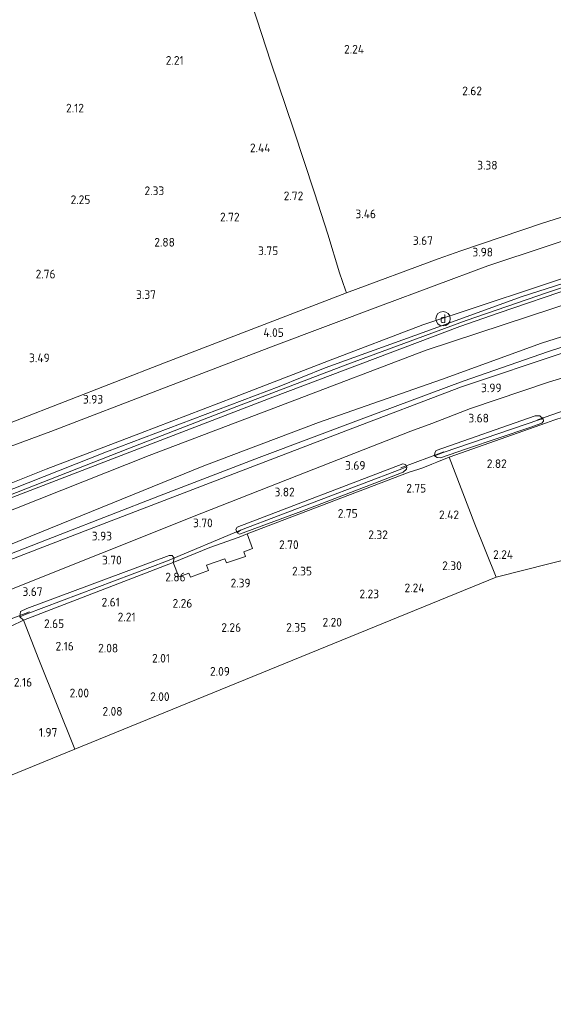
# Model space of a CAD drawing. Extents: x 141961 to 144947, y 416202 to 417778.
# Tile 16 of 122: x 142856 to 142966, y 416650 to 416854. Entities that reach past the tile are written whole.
import ezdxf
from ezdxf.enums import TextEntityAlignment as Align
from ezdxf.lldxf.tags import DXFTag

# ---------------------------------------------------------------- set-up
doc = ezdxf.new("R2010")
doc.units = 0
for name, color, linetype, lineweight in [('B-ME-GR-BOUWLAND_AKKERBOUW-GV', 80, 'Continuous', 13), ('B-ME-GR-GRAS-GV', 60, 'Continuous', 13), ('B-ME-GW-TALUD_KRUIN-G', 90, 'Continuous', 18), ('B-ME-GW-TALUD_TEEN-G', 90, 'Continuous', 18), ('B-ME-IE-MEUBILAIR_DIJKPAAL-S', 7, 'Continuous', 25), ('B-ME-IE-TERREINAFSCHEIDING_DOORGANG-G', 210, 'Continuous', 18), ('B-ME-IE-TERREINAFSCHEIDING_KUNSTMATIG_HEKWERK-G', 20, 'IE-TERREINAFSCHEIDING-KUNSTMATIG', 18), ('B-ME-KG-GRENS_OPNAME-G', 210, 'KG-OPNAME', 18), ('B-ME-KW-KUNSTWERK_DUIKER-G', 170, 'Continuous', 18), ('B-ME-OG-HOOGTEPUNT-S', 7, 'Continuous', 25), ('B-ME-OG-WATER_GREPPEL-G', 160, 'Continuous', 18), ('B-ME-OG-WATER_SLOOT-G', 120, 'Continuous', 18), ('B-ME-VH-VERHARDING_ASFALT-GV', 252, 'Continuous', 18), ('B-ME-VH-VERHARDING_BETON-GV', 252, 'Continuous', 18), ('B-ME-WH-WINTERBED-G', 150, 'WH-WINTERBED', 18)]:
    doc.layers.add(name, color=color, linetype=linetype, lineweight=lineweight)
doc.styles.add('NLCS-ISO', font='NLCS-ISO.ttf')
doc.styles.add('NLCS-ISO-ANNOTATIVE-T18', font='NLCS-ISO.ttf', dxfattribs={"height": 1.8})
doc.styles.get("Standard").update_dxf_attribs({"font": 'arial.ttf'})
doc.linetypes.add('IE-TERREINAFSCHEIDING-KUNSTMATIG', pattern='A,4,[82,NLCS.SHX,S=0.75,R=90,X=0,Y=0],4,-2', length=10)
tags = doc.linetypes.add('KG-OPNAME', pattern='A,5.5,-2,["O",Standard,S=1.8,R=0,X=-0.5,Y=-0.9],-2,5.5,-2,[5,NLCS.SHX,S=0.75,R=0,X=0,Y=0],-2', length=19).pattern_tags.tags
tags[6] = DXFTag(74, 10)
tags = doc.linetypes.add('WH-WINTERBED', pattern='A,6,-3.5,["WB",Standard,S=1.8,R=0,X=-1.5,Y=-0.9],-3.5,6,-3.5,6,-3.5,6,-3.5,6,-3.5', length=51).pattern_tags.tags
tags[6] = DXFTag(74, 10)

# ---------------------------------------------------------------- blocks, each defined once
blk = doc.blocks.new('SAL-HOOGTELABEL-SO')
at = {"color": 0, "linetype": 'ByBlock', "lineweight": -2, "style": 'NLCS-ISO-ANNOTATIVE-T18'}
blk.add_attdef('HOOGTE', text='', height=1.8, dxfattribs=at).set_placement((2.79, 0), align=Align.RIGHT)
blk = doc.blocks.new('SIE-DIJKPAAL-SO')
at = {"color": 0, "linetype": 'ByBlock', "lineweight": 18}
blk.add_circle((0, 0), 1.5, dxfattribs=at)
at = {"color": 0, "linetype": 'ByBlock', "lineweight": 18, "style": 'NLCS-ISO'}
blk.add_text('d', height=1.8, dxfattribs=at).set_placement((0, 0), align=Align.MIDDLE_CENTER)

msp = doc.modelspace()

# ---------------------------------------------------------------- linework, layer by layer
at = {"layer": 'B-ME-GR-BOUWLAND_AKKERBOUW-GV'}
msp.add_polyline3d([(142984.26, 416818.07, 4.01), (142964.23, 416811.78, 3.92), (142947.27, 416806.06, 3.93), (142942.6, 416804.41, 3.93), (142923.62, 416797.32, 3.94), (142923.38, 416797.86, 4.09), (142922.14, 416801.49, 4.02), (142919.7, 416809.5, 3.74), (142917, 416818.06, 3.09), (142912.64, 416831.28, 2.61), (142907.92, 416845.16, 2.42), (142898.29, 416874.7, 2.43), (142888.66, 416904.24, 2.44), (142879.46, 416932.77, 2.5), (142870.26, 416961.3, 2.55), (142883.25, 416966.02, 2.37), (142913.35, 416976.45, 2.41), (142943.46, 416986.88, 2.46), (142979.71, 416999.51, 2.29)], dxfattribs=at)
msp.add_polyline3d([(143053.12, 416763.34, 2.36), (142954.62, 416738.4, 2.37), (142950.2, 416749.42, 2.54), (142944.86, 416763.28, 3.39), (142965.07, 416770.4, 3.43), (142966.54, 416770.92, 3.43), (142968.7, 416771.67, 3.43), (142970.73, 416772.27, 3.44), (143003.3, 416783.09, 3.38), (143036.24, 416793.64, 3.29), (143040.33, 416794.89, 3.44), (143043.88, 416786.92, 2.75)], close=True, dxfattribs=at)
at = {"layer": 'B-ME-GR-GRAS-GV'}
for points in [[(142898.29, 416874.7, 2.43), (142907.92, 416845.16, 2.42), (142912.64, 416831.28, 2.61), (142917, 416818.06, 3.09), (142919.7, 416809.5, 3.74), (142922.14, 416801.49, 4.02), (142923.38, 416797.86, 4.09), (142923.62, 416797.32, 3.94), (142904.76, 416790.07, 3.85), (142885.89, 416782.81, 3.75), (142865.27, 416774.8, 3.82), (142844.64, 416766.8, 3.88), (142840.59, 416765.59, 3.87), (142838.11, 416766.6, 3.68), (142836.92, 416767.14, 3.73), (142833.72, 416762.79, 4.05), (142830.51, 416771.66, 3.74), (142828.39, 416777.51, 3.53), (142825.8, 416784.68, 3.28), (142822.66, 416793.11, 3.65), (142815.46, 416813.15, 3.53), (142813.02, 416819.95, 3.19), (142805.96, 416839.61, 3.24), (142797.42, 416863.67, 3.44)], [(142977.72, 416811.17, 4.02), (142952.86, 416802.96, 4.02), (142930.62, 416794.61, 4.08), (142908.38, 416786.27, 4.15), (142885.34, 416777.43, 4.05), (142862.3, 416768.58, 3.95), (142846.68, 416762.9, 3.97), (142844.64, 416766.8, 3.88), (142865.27, 416774.8, 3.82), (142885.89, 416782.81, 3.75), (142904.76, 416790.07, 3.85), (142923.62, 416797.32, 3.94), (142942.6, 416804.41, 3.93), (142947.27, 416806.06, 3.93), (142964.23, 416811.78, 3.92), (142984.26, 416818.07, 4.01)], [(142986.16, 416806.23, 6.6), (142962.79, 416798.46, 6.6), (142939.41, 416790.69, 6.6), (142919.9, 416783.21, 6.54), (142900.39, 416775.73, 6.48), (142880.88, 416768.25, 6.42), (142861.37, 416760.77, 6.36), (142841.57, 416752.94, 6.51), (142821.78, 416745.12, 6.66), (142821.28, 416746.56, 5.97), (142825.17, 416749.47, 5.5), (142833.15, 416755.59, 4.63), (142834.85, 416756.74, 4.55), (142839.71, 416759.56, 4.17), (142846.68, 416762.9, 3.97), (142862.3, 416768.58, 3.95), (142885.34, 416777.43, 4.05), (142908.38, 416786.27, 4.15), (142930.62, 416794.61, 4.08), (142952.86, 416802.96, 4.02), (142977.72, 416811.17, 4.02)], [(142982.42, 416803.79, 6.45), (142959.8, 416796.53, 6.51), (142939.47, 416789.14, 6.53), (142919.15, 416781.76, 6.55), (142909.63, 416777.94, 6.4), (142873.88, 416764.39, 6.57), (142838.38, 416750.37, 6.56), (142822.04, 416744.4, 6.61), (142821.78, 416745.12, 6.66), (142841.57, 416752.94, 6.51), (142861.37, 416760.77, 6.36), (142880.88, 416768.25, 6.42), (142900.39, 416775.73, 6.48), (142919.9, 416783.21, 6.54), (142939.41, 416790.69, 6.6), (142962.79, 416798.46, 6.6), (142986.16, 416806.23, 6.6)], [(142977.25, 416797.68, 6.51), (142940.12, 416785.48, 6.49), (142911.42, 416774.57, 6.52), (142882.72, 416763.66, 6.54), (142859.89, 416754.61, 6.54), (142837.05, 416745.56, 6.55), (142819.81, 416738.49, 6.62), (142819.23, 416739.95, 6.63), (142823.29, 416741.47, 6.61), (142824.42, 416742.57, 6.64), (142827.54, 416744.13, 6.64), (142852.64, 416754.3, 6.49), (142880.5, 416765.01, 6.44), (142908.36, 416775.72, 6.39), (142932.66, 416784.92, 6.4), (142947.07, 416790.38, 6.45), (142955.21, 416793.17, 6.43), (142970.63, 416798.44, 6.47)], [(142990.02, 416793.12, 4.04), (142965.43, 416785.2, 4.05), (142947.78, 416779.05, 4.05), (142926.63, 416771.14, 4.04), (142905.49, 416763.24, 4.03), (142884.87, 416755.24, 4.06), (142864.26, 416747.24, 4.09), (142843.65, 416739.24, 4.13), (142823.04, 416731.24, 4.16), (142822.37, 416732.3, 4.2), (142858.18, 416746.89, 4.17), (142894, 416761.48, 4.13), (142917.81, 416770.45, 4.15), (142943.27, 416779.39, 4.14), (142963.98, 416786.91, 4.28), (142997.47, 416797.49, 4.19)], [(142843.65, 416739.24, 4.13), (142864.26, 416747.24, 4.09), (142884.87, 416755.24, 4.06), (142905.49, 416763.24, 4.03), (142926.63, 416771.14, 4.04), (142947.78, 416779.05, 4.05), (142965.43, 416785.2, 4.05), (142990.02, 416793.12, 4.04)], [(142968.93, 416785.05, 4.05), (142947.43, 416777.83, 4.08), (142923.46, 416768.71, 4.09), (142899.5, 416759.58, 4.09), (142871.27, 416748.71, 4.01), (142843.04, 416737.84, 3.92)], [(142851.71, 416734.98, 3.8), (142872.66, 416743.33, 3.82), (142893.61, 416751.69, 3.84), (142915.27, 416760.17, 3.83), (142936.93, 416768.64, 3.82), (142941.27, 416770.29, 3.74), (142949.29, 416773.35, 3.79), (142965.46, 416778.8, 3.86), (142969.35, 416780.03, 3.83)], [(142966.54, 416770.92, 3.43), (142965.07, 416770.4, 3.43), (142944.86, 416763.28, 3.39), (142942.3, 416762.26, 3.31), (142941.29, 416761.85, 3.3), (142939.4, 416761.09, 3.3), (142938.61, 416760.77, 3.3), (142936.6, 416760.15, 3.28), (142903.02, 416747.38, 3.13), (142901.33, 416746.74, 3.12), (142895.3, 416744.56, 3.02), (142887.67, 416741.48, 3.05), (142887.88, 416742.36, 3.29), (142887.5, 416742.93, 3.23), (142886.88, 416742.91, 3.3), (142857.32, 416731.9, 3.25), (142856.07, 416731.31, 3.37), (142855.89, 416730.17, 3.13), (142856.68, 416729.51, 3.02), (142854.11, 416728.28, 3.23)]]:
    msp.add_polyline3d(points, dxfattribs=at)
for points in [[(142858.18, 416746.89, 4.17), (142822.37, 416732.3, 4.2), (142819.81, 416738.49, 6.62), (142837.05, 416745.56, 6.55), (142859.89, 416754.61, 6.54), (142882.72, 416763.66, 6.54), (142911.42, 416774.57, 6.52), (142940.12, 416785.48, 6.49), (142977.25, 416797.68, 6.51), (143014.39, 416809.89, 6.53), (143052.62, 416820.64, 6.48), (143089.77, 416830.58, 6.51), (143090.05, 416823.5, 4.16), (143069.35, 416818.38, 4.2), (143048.66, 416813.25, 4.23), (143030.95, 416808.07, 4.11), (142997.47, 416797.49, 4.19), (142963.98, 416786.91, 4.28), (142943.27, 416779.39, 4.14), (142917.81, 416770.45, 4.15), (142894, 416761.48, 4.13)], [(142942.4, 416763.22, 3.48), (142943.1, 416763.15, 3.31), (142948.48, 416765.03, 3.36), (142961.57, 416769.45, 3.39), (142964.1, 416770.33, 3.44), (142964.43, 416770.71, 3.44), (142964.38, 416771.21, 3.46), (142963.63, 416771.84, 3.57), (142962.72, 416771.88, 3.5), (142942.17, 416764.66, 3.52), (142941.9, 416764.15, 3.48), (142941.82, 416763.59, 3.48)], [(142943.6, 416764.22, 3.18), (142941.82, 416763.59, 3.48), (142941.9, 416764.15, 3.48), (142942.17, 416764.66, 3.52), (142962.72, 416771.88, 3.5), (142963.63, 416771.84, 3.57), (142964.38, 416771.21, 3.46), (142963.67, 416771.09, 3.18)], [(142948.48, 416765.03, 3.36), (142943.1, 416763.15, 3.31), (142942.4, 416763.22, 3.48), (142941.82, 416763.59, 3.48), (142943.6, 416764.22, 3.18), (142963.67, 416771.09, 3.18), (142964.38, 416771.21, 3.46), (142964.43, 416770.71, 3.44), (142964.1, 416770.33, 3.44), (142961.57, 416769.45, 3.39)], [(142950.2, 416749.42, 2.54), (142954.62, 416738.4, 2.37), (142867.29, 416702.81, 2.2), (142859.82, 416721.39, 2.29), (142856.68, 416729.51, 3.02), (142887.67, 416741.48, 3.05), (142888.85, 416738.52, 2.94), (142890.91, 416739.23, 2.94), (142891.28, 416738.43, 2.94), (142895, 416739.79, 2.91), (142894.55, 416740.92, 2.91), (142898.35, 416742.23, 2.91), (142898.76, 416741.36, 2.91), (142902.68, 416742.68, 2.91), (142902.29, 416743.68, 2.91), (142904.14, 416744.34, 2.91), (142903.02, 416747.38, 3.13), (142936.6, 416760.15, 3.28), (142938.61, 416760.77, 3.3), (142939.4, 416761.09, 3.3), (142941.29, 416761.85, 3.3), (142942.3, 416762.26, 3.31), (142944.86, 416763.28, 3.39)], [(142900.92, 416747.62, 3.21), (142901.42, 416747.34, 3.21), (142914.35, 416752.11, 3.18), (142930.4, 416758.27, 3.31), (142935.35, 416760.19, 3.35), (142936.05, 416760.8, 3.3), (142936.1, 416761.28, 3.33), (142935.83, 416761.77, 3.37), (142935.29, 416761.88, 3.49), (142900.91, 416748.8, 3.44), (142900.67, 416748.27, 3.36)], [(142901.63, 416748.17, 3.01), (142900.92, 416747.62, 3.21), (142900.67, 416748.27, 3.36), (142900.91, 416748.8, 3.44), (142935.29, 416761.88, 3.49), (142935.83, 416761.77, 3.37), (142936.1, 416761.28, 3.33), (142935.04, 416760.9, 3.01)], [(142914.35, 416752.11, 3.18), (142901.42, 416747.34, 3.21), (142900.92, 416747.62, 3.21), (142901.63, 416748.17, 3.01), (142935.04, 416760.9, 3.01), (142936.1, 416761.28, 3.33), (142936.05, 416760.8, 3.3), (142935.35, 416760.19, 3.35), (142930.4, 416758.27, 3.31)], [(142857.18, 416730.77, 2.94), (142855.89, 416730.17, 3.13), (142856.07, 416731.31, 3.37), (142857.32, 416731.9, 3.25), (142886.88, 416742.91, 3.3), (142887.5, 416742.93, 3.23), (142887.88, 416742.36, 3.29), (142886.53, 416741.78, 2.94)], [(142887.67, 416741.48, 3.05), (142856.68, 416729.51, 3.02), (142855.89, 416730.17, 3.13), (142857.18, 416730.77, 2.94), (142886.53, 416741.78, 2.94), (142887.88, 416742.36, 3.29)], [(142867.29, 416702.81, 2.2), (142810.86, 416679.72, 2.21), (142803.52, 416696.33, 2.24), (142799.2, 416706.8, 3.27), (142821.08, 416715.56, 3.06), (142848.57, 416726.16, 3.17), (142850.27, 416726.84, 3.1), (142854.11, 416728.28, 3.23), (142856.68, 416729.51, 3.02), (142859.82, 416721.39, 2.29)]]:
    msp.add_polyline3d(points, close=True, dxfattribs=at)
at = {"layer": 'B-ME-GW-TALUD_KRUIN-G'}
for points in [[(143089.48, 416836, 6.43), (143075.3, 416832.27, 6.42), (143053.4, 416826.23, 6.53), (143031.29, 416820.16, 6.54), (143008.73, 416813.19, 6.57), (142986.16, 416806.23, 6.6), (142962.79, 416798.46, 6.6), (142939.41, 416790.69, 6.6), (142919.9, 416783.21, 6.54), (142900.39, 416775.73, 6.48), (142880.88, 416768.25, 6.42), (142861.37, 416760.77, 6.36), (142841.57, 416752.94, 6.51), (142821.78, 416745.12, 6.66), (142818.23, 416743.76, 6.55)], [(142755.23, 416702.09, 4.22), (142774.81, 416713.33, 5.24), (142794.38, 416724.56, 6.26), (142819.81, 416738.49, 6.62), (142837.05, 416745.56, 6.55), (142859.89, 416754.61, 6.54), (142882.72, 416763.66, 6.54), (142911.42, 416774.57, 6.52), (142940.12, 416785.48, 6.49), (142977.25, 416797.68, 6.51), (143014.39, 416809.89, 6.53), (143052.62, 416820.64, 6.48), (143089.77, 416830.58, 6.51)]]:
    msp.add_polyline3d(points, dxfattribs=at)
at = {"layer": 'B-ME-GW-TALUD_TEEN-G'}
for points in [[(142846.68, 416762.9, 3.97), (142862.3, 416768.58, 3.95), (142885.34, 416777.43, 4.05), (142908.38, 416786.27, 4.15), (142930.62, 416794.61, 4.08), (142952.86, 416802.96, 4.02), (142977.72, 416811.17, 4.02), (143002.58, 416819.38, 4.02), (143025.52, 416825.87, 4.07), (143048.46, 416832.35, 4.12), (143068.8, 416837.12, 4.26), (143089.14, 416841.9, 4.41)], [(142755.23, 416702.09, 4.22), (142758.96, 416703.17, 4.13), (142789.12, 416716.78, 4.1), (142809.08, 416725.8, 4.22), (142822.37, 416732.3, 4.2), (142858.18, 416746.89, 4.17), (142894, 416761.48, 4.13), (142917.81, 416770.45, 4.15), (142943.27, 416779.39, 4.14), (142963.98, 416786.91, 4.28), (142997.47, 416797.49, 4.19), (143030.95, 416808.07, 4.11), (143048.66, 416813.25, 4.23), (143069.35, 416818.38, 4.2), (143090.05, 416823.5, 4.16)]]:
    msp.add_polyline3d(points, dxfattribs=at)
at = {"layer": 'B-ME-IE-TERREINAFSCHEIDING_DOORGANG-G'}
for points in [[(142922.14, 416801.49, 4.02), (142923.38, 416797.86, 4.09)], [(142942.3, 416762.26, 3.31), (142941.29, 416761.85, 3.3), (142939.4, 416761.09, 3.3), (142938.61, 416760.77, 3.3)]]:
    msp.add_polyline3d(points, dxfattribs=at)
at = {"layer": 'B-ME-IE-TERREINAFSCHEIDING_KUNSTMATIG_HEKWERK-G'}
for points in [[(142840.59, 416765.59, 3.87), (142844.64, 416766.8, 3.88), (142865.27, 416774.8, 3.82), (142885.89, 416782.81, 3.75), (142904.76, 416790.07, 3.85), (142923.62, 416797.32, 3.94), (142942.6, 416804.41, 3.93), (142947.27, 416806.06, 3.93), (142964.23, 416811.78, 3.92), (142984.26, 416818.07, 4.01), (143004.28, 416824.37, 4.1), (143010.89, 416826.41, 4.03), (143044.65, 416835.98, 4.08), (143061.09, 416840.26, 4.21), (143088.75, 416846.59, 4.27)], [(143090.23, 416822.12, 4.02), (143062.66, 416815.07, 4.05), (143053.37, 416812.59, 4.11), (143034.38, 416807, 4.07), (143014.61, 416801.03, 4.02), (142990.02, 416793.12, 4.04), (142965.43, 416785.2, 4.05), (142947.78, 416779.05, 4.05), (142926.63, 416771.14, 4.04), (142905.49, 416763.24, 4.03), (142884.87, 416755.24, 4.06), (142864.26, 416747.24, 4.09), (142843.65, 416739.24, 4.13), (142823.04, 416731.24, 4.16), (142822.37, 416732.3, 4.2), (142819.81, 416738.49, 6.62), (142819.23, 416739.95, 6.63), (142823.29, 416741.47, 6.61)], [(142923.62, 416797.32, 3.94), (142923.38, 416797.86, 4.09)], [(142965.07, 416770.4, 3.43), (142944.86, 416763.28, 3.39)], [(142944.86, 416763.28, 3.39), (142942.3, 416762.26, 3.31)], [(142944.86, 416763.28, 3.39), (142950.2, 416749.42, 2.54), (142954.62, 416738.4, 2.37)], [(142887.67, 416741.48, 3.05), (142895.3, 416744.56, 3.02), (142901.33, 416746.74, 3.12), (142903.02, 416747.38, 3.13), (142936.6, 416760.15, 3.28), (142938.61, 416760.77, 3.3)], [(142887.67, 416741.48, 3.05), (142856.68, 416729.51, 3.02)], [(142854.11, 416728.28, 3.23), (142856.68, 416729.51, 3.02), (142859.82, 416721.39, 2.29), (142867.29, 416702.81, 2.2)]]:
    msp.add_polyline3d(points, dxfattribs=at)
at = {"layer": 'B-ME-KG-GRENS_OPNAME-G'}
msp.add_polyline3d([(142735.81, 416649.91, 3.93), (142745.12, 416653.38, 3.46), (142755.52, 416657.55, 2.2), (142803.64, 416676.85, 2.22), (142807.04, 416678.17, 2.15), (142810.86, 416679.72, 2.21), (142867.29, 416702.81, 2.2), (142954.62, 416738.4, 2.37), (143053.12, 416763.34, 2.36), (143093.33, 416773.52, 2.29)], dxfattribs=at)
at = {"layer": 'B-ME-KW-KUNSTWERK_DUIKER-G'}
for points in [[(142963.17, 416771.03, 3.17), (142972.11, 416774.1, 3.12)], [(142934.89, 416761.07, 2.92), (142943.77, 416764.39, 2.99)], [(142886.53, 416741.78, 2.94), (142901.63, 416748.17, 3.01)], [(142847.01, 416727.08, 2.96), (142857.88, 416731.23, 2.95)]]:
    msp.add_polyline3d(points, dxfattribs=at)
at = {"layer": 'B-ME-OG-WATER_GREPPEL-G'}
for points in [[(142943.6, 416764.22, 3.18), (142963.67, 416771.09, 3.18)], [(142901.63, 416748.17, 3.01), (142935.04, 416760.9, 3.01)], [(142886.53, 416741.78, 2.94), (142857.18, 416730.77, 2.94)]]:
    msp.add_polyline3d(points, dxfattribs=at)
at = {"layer": 'B-ME-OG-WATER_SLOOT-G'}
for points in [[(142964.38, 416771.21, 3.46), (142963.63, 416771.84, 3.57), (142962.72, 416771.88, 3.5), (142942.17, 416764.66, 3.52), (142941.9, 416764.15, 3.48), (142941.82, 416763.59, 3.48)], [(142964.38, 416771.21, 3.46), (142964.43, 416770.71, 3.44), (142964.1, 416770.33, 3.44), (142961.57, 416769.45, 3.39), (142948.48, 416765.03, 3.36), (142943.1, 416763.15, 3.31)], [(142943.1, 416763.15, 3.31), (142942.4, 416763.22, 3.48), (142941.82, 416763.59, 3.48)], [(142900.92, 416747.62, 3.21), (142900.67, 416748.27, 3.36), (142900.91, 416748.8, 3.44), (142935.29, 416761.88, 3.49)], [(142936.1, 416761.28, 3.33), (142936.05, 416760.8, 3.3), (142935.35, 416760.19, 3.35), (142930.4, 416758.27, 3.31), (142914.35, 416752.11, 3.18), (142901.42, 416747.34, 3.21)], [(142935.29, 416761.88, 3.49), (142935.83, 416761.77, 3.37), (142936.1, 416761.28, 3.33)], [(142901.42, 416747.34, 3.21), (142900.92, 416747.62, 3.21)], [(142887.88, 416742.36, 3.29), (142887.5, 416742.93, 3.23), (142886.88, 416742.91, 3.3), (142857.32, 416731.9, 3.25), (142856.07, 416731.31, 3.37), (142855.89, 416730.17, 3.13)], [(142887.88, 416742.36, 3.29), (142887.67, 416741.48, 3.05)], [(142856.68, 416729.51, 3.02), (142855.89, 416730.17, 3.13)]]:
    msp.add_polyline3d(points, dxfattribs=at)
at = {"layer": 'B-ME-VH-VERHARDING_ASFALT-GV'}
for points in [[(142730.81, 416708.34, 6.44), (142742.86, 416712.95, 6.54), (142777.18, 416726.57, 6.52), (142785.52, 416730.12, 6.63), (142788.76, 416731.26, 6.63), (142795.18, 416733.29, 6.5), (142798.49, 416734.64, 6.44), (142802.46, 416736.25, 6.41), (142807.36, 416739.08, 6.45), (142817.63, 416742.81, 6.61), (142822.04, 416744.4, 6.61), (142838.38, 416750.37, 6.56), (142873.88, 416764.39, 6.57), (142909.63, 416777.94, 6.4), (142919.15, 416781.76, 6.55), (142939.47, 416789.14, 6.53), (142959.8, 416796.53, 6.51), (142982.42, 416803.79, 6.45)], [(142970.63, 416798.44, 6.47), (142955.21, 416793.17, 6.43), (142947.07, 416790.38, 6.45), (142932.66, 416784.92, 6.4), (142908.36, 416775.72, 6.39), (142880.5, 416765.01, 6.44), (142852.64, 416754.3, 6.49)], [(142843.04, 416737.84, 3.92), (142871.27, 416748.71, 4.01), (142899.5, 416759.58, 4.09), (142923.46, 416768.71, 4.09), (142947.43, 416777.83, 4.08), (142968.93, 416785.05, 4.05)], [(142969.35, 416780.03, 3.83), (142965.46, 416778.8, 3.86), (142949.29, 416773.35, 3.79), (142941.27, 416770.29, 3.74), (142936.93, 416768.64, 3.82), (142915.27, 416760.17, 3.83), (142893.61, 416751.69, 3.84), (142872.66, 416743.33, 3.82), (142851.71, 416734.98, 3.8), (142847.46, 416733.28, 3.8), (142845.97, 416732.69, 3.8), (142823.69, 416724.04, 3.85), (142801.41, 416715.38, 3.9), (142800.11, 416714.88, 3.9), (142788.01, 416709.7, 3.87), (142784.81, 416708.37, 3.85), (142758.47, 416696.69, 3.83), (142732.58, 416685.52, 3.79)]]:
    msp.add_polyline3d(points, dxfattribs=at)
at = {"layer": 'B-ME-VH-VERHARDING_BETON-GV'}
msp.add_polyline3d([(142902.68, 416742.68, 2.91), (142898.76, 416741.36, 2.91), (142898.35, 416742.23, 2.91), (142894.55, 416740.92, 2.91), (142895, 416739.79, 2.91), (142891.28, 416738.43, 2.94), (142890.91, 416739.23, 2.94), (142888.85, 416738.52, 2.94), (142887.67, 416741.48, 3.05), (142895.3, 416744.56, 3.02), (142901.33, 416746.74, 3.12), (142903.02, 416747.38, 3.13), (142904.14, 416744.34, 2.91), (142902.29, 416743.68, 2.91)], close=True, dxfattribs=at)
at = {"layer": 'B-ME-WH-WINTERBED-G'}
msp.add_polyline3d([(143089.76, 416833.63, 6.62), (143089.63, 416833.6, 6.62), (143072.71, 416829.32, 6.56), (143050.67, 416823.45, 6.52), (143025.38, 416816.08, 6.62), (142989.1, 416804.98, 6.62), (142979.99, 416802.28, 6.46), (142965.28, 416797.37, 6.5), (142948.43, 416791.61, 6.62), (142923.85, 416782.53, 6.63), (142900.89, 416773.75, 6.63), (142878.27, 416764.99, 6.63), (142855.18, 416755.99, 6.64), (142836.88, 416748.8, 6.67), (142821.49, 416742.33, 6.67), (142819.76, 416741.87, 6.67), (142807.15, 416736.59, 6.66), (142797.05, 416732.98, 6.66), (142789.05, 416729.81, 6.66), (142787.39, 416729.24, 6.66), (142770.86, 416723.24, 6.66), (142753.3, 416716.4, 6.66), (142738.89, 416710.73, 6.55), (142730.92, 416707.39, 6.55)], dxfattribs=at)

# ---------------------------------------------------------------- block references
at = {"layer": 'B-ME-IE-MEUBILAIR_DIJKPAAL-S'}
msp.add_blockref('SIE-DIJKPAAL-SO', (142943.6, 416791.97, 6.84), dxfattribs=at)
at = {"layer": 'B-ME-OG-HOOGTEPUNT-S'}
for p, values in [((142924.45, 416846.91, 2.24), {'HOOGTE': '2.24'}), ((142887.06, 416844.6, 2.21), {'HOOGTE': '2.21'}), ((142948.88, 416838.28, 2.62), {'HOOGTE': '2.62'}), ((142866.39, 416834.71, 2.12), {'HOOGTE': '2.12'}), ((142905.05, 416826.47, 2.44), {'HOOGTE': '2.44'}), ((142952.11, 416822.88, 3.38), {'HOOGTE': '3.38'}), ((142883.04, 416817.59, 2.33), {'HOOGTE': '2.33'}), ((142911.85, 416816.53, 2.72), {'HOOGTE': '2.72'}), ((142867.73, 416815.74, 2.25), {'HOOGTE': '2.25'}), ((142898.65, 416812.14, 2.72), {'HOOGTE': '2.72'}), ((142926.91, 416812.79, 3.46), {'HOOGTE': '3.46'}), ((142885.24, 416806.91, 2.88), {'HOOGTE': '2.88'}), ((142938.72, 416807.26, 3.67), {'HOOGTE': '3.67'}), ((142906.65, 416805.15, 3.75), {'HOOGTE': '3.75'}), ((142951.17, 416804.87, 3.98), {'HOOGTE': '3.98'}), ((142860.51, 416800.32, 2.75), {'HOOGTE': '2.76'}), ((142881.32, 416796.07, 3.37), {'HOOGTE': '3.37'}), ((142907.81, 416788.2, 4.04), {'HOOGTE': '4.05'}), ((142859.3, 416782.96, 3.49), {'HOOGTE': '3.49'}), ((142952.94, 416776.74, 3.98), {'HOOGTE': '3.99'}), ((142870.37, 416774.38, 3.93), {'HOOGTE': '3.93'}), ((142950.32, 416770.47, 3.68), {'HOOGTE': '3.68'}), ((142924.74, 416760.67, 3.69), {'HOOGTE': '3.69'}), ((142954.03, 416761.03, 2.82), {'HOOGTE': '2.82'}), ((142910.08, 416755.16, 3.82), {'HOOGTE': '3.82'}), ((142937.32, 416755.95, 2.75), {'HOOGTE': '2.75'}), ((142923.13, 416750.73, 2.75), {'HOOGTE': '2.75'}), ((142944.13, 416750.44, 2.42), {'HOOGTE': '2.42'}), ((142893.09, 416748.76, 3.7), {'HOOGTE': '3.70'}), ((142872.21, 416746.04, 3.93), {'HOOGTE': '3.93'}), ((142929.38, 416746.31, 2.31), {'HOOGTE': '2.32'}), ((142910.89, 416744.25, 2.7), {'HOOGTE': '2.70'}), ((142874.23, 416741.05, 3.7), {'HOOGTE': '3.70'}), ((142955.33, 416742.2, 2.24), {'HOOGTE': '2.24'}), ((142913.66, 416738.78, 2.35), {'HOOGTE': '2.35'}), ((142944.7, 416739.9, 2.3), {'HOOGTE': '2.30'}), ((142887.46, 416737.54, 2.86), {'HOOGTE': '2.86'}), ((142900.93, 416736.31, 2.39), {'HOOGTE': '2.39'}), ((142936.97, 416735.3, 2.24), {'HOOGTE': '2.24'}), ((142857.82, 416734.52, 3.67), {'HOOGTE': '3.67'}), ((142927.55, 416734.05, 2.23), {'HOOGTE': '2.23'}), ((142873.83, 416732.34, 2.61), {'HOOGTE': '2.61'}), ((142888.85, 416732.1, 2.26), {'HOOGTE': '2.26'}), ((142877.1, 416729.27, 2.21), {'HOOGTE': '2.21'}), ((142862.29, 416727.88, 2.65), {'HOOGTE': '2.65'}), ((142898.96, 416727.09, 2.26), {'HOOGTE': '2.26'}), ((142912.44, 416727.1, 2.35), {'HOOGTE': '2.35'}), ((142919.86, 416728.19, 2.2), {'HOOGTE': '2.20'}), ((142864.29, 416723.22, 2.16), {'HOOGTE': '2.16'}), ((142873.49, 416722.81, 2.08), {'HOOGTE': '2.08'}), ((142884.23, 416720.72, 2.01), {'HOOGTE': '2.01'}), ((142896.64, 416718, 2.09), {'HOOGTE': '2.09'}), ((142855.65, 416715.74, 2.16), {'HOOGTE': '2.16'}), ((142867.45, 416713.52, 2), {'HOOGTE': '2.00'}), ((142884.14, 416712.76, 2), {'HOOGTE': '2.00'}), ((142874.39, 416709.72, 2.08), {'HOOGTE': '2.08'}), ((142860.89, 416705.35, 1.97), {'HOOGTE': '1.97'})]:
    msp.add_blockref('SAL-HOOGTELABEL-SO', p, dxfattribs=at).add_auto_attribs(values)

doc.saveas('drawing.dxf')
